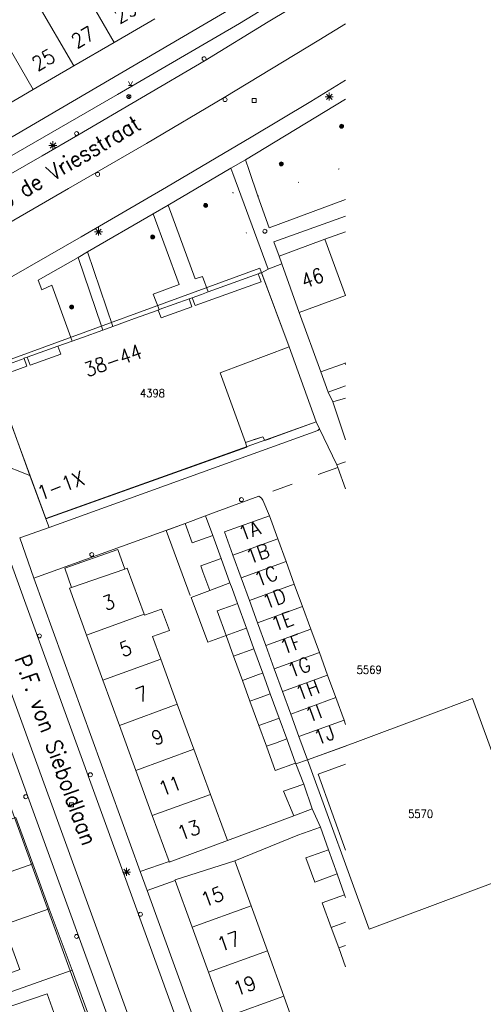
# Model space of a CAD drawing. Header units: metres. Extents: x 3 to 114181, y 112716 to 476231.
# Tile 46 of 90: x 112959 to 113017, y 475206 to 475329. Entities that reach past the tile are written whole.
import ezdxf
from ezdxf.enums import TextEntityAlignment as Align

# ---------------------------------------------------------------- set-up
doc = ezdxf.new("R2010")
doc.units = ezdxf.units.M
doc.header["$MEASUREMENT"] = 0
for name, pattern in [('DGN Style 1', [5.201608, 0.008655, -5.192953]), ('DGN Style 3', [12.11689, 8.654921, -3.461969]), ('DGN Style 5', [6.058445, 2.596476, -3.461969])]:
    doc.linetypes.add(name, pattern=pattern)
for name, color, linetype, lineweight in [('Cultuurscheiding BGT', 3, 'DGN Style 1', 0), ('Functie scheiding OTD BGT', 7, 'DGN Style 5', 0), ('Functie scheiding WGD BGT', 7, 'DGN Style 5', 0), ('Kadasterperceelnummers', 14, 'Continuous', 0), ('Kadasterpercelen', 14, 'Continuous', 13), ('Kant algemeen verharding BGT', 7, 'Continuous', 0), ('Luifel H1 BGT', 1, 'DGN Style 3', 13), ('Muur BGT', 1, 'Continuous', 13), ('Onbegroeid terreindeel BGT', 7, 'Continuous', 0), ('Pand BGT', 7, 'Continuous', 13), ('Symbool Boom BGT', 3, 'Continuous', 0), ('Symbool Brandkraan BGT', 1, 'Continuous', 0), ('Symbool Inspectieput BGT', 5, 'Continuous', 0), ('Symbool Kolk BGT', 5, 'Continuous', 0), ('Symbool Lichtmast BGT', 7, 'Continuous', 0), ('Symbool Verklikker Transportleiding BGT', 5, 'Continuous', 0), ('Symbool Waterleidingput BGT', 5, 'Continuous', 0), ('Tekst Nummeraanduidingsreeks BGT', 7, 'Continuous', 0), ('Tekst ORL Straatnaam BGT', 3, 'Continuous', 0), ('Tussenmuur BGT', 7, 'Continuous', 13)]:
    doc.layers.add(name, color=color, linetype=linetype, lineweight=lineweight)
doc.styles.add('Style-STANDARD', font='STANDARD.shx')

# ---------------------------------------------------------------- blocks, each defined once
blk = doc.blocks.new('CELQ31')
at = {"layer": 'Symbool Verklikker Transportleiding BGT'}
for p, q in [((0, 0), (-0.025, 0.05)), ((-0.025, 0), (0.025, 0)), ((0, 0), (0.025, 0.05))]:
    blk.add_line(p, q, dxfattribs=at)
blk = doc.blocks.new('CELQ21')
at = {"layer": 'Symbool Lichtmast BGT'}
for p, q in [((-0.05, 0), (0.05, 0)), ((0.035, -0.034), (-0.035, 0.034)), ((0.035, 0.034), (-0.035, -0.034)), ((0, 0.053), (0, -0.047))]:
    blk.add_line(p, q, dxfattribs=at)
blk = doc.blocks.new('CELQ42')
at = {"layer": 'Symbool Brandkraan BGT'}
for p, q in [((-0.021, 0.021), (0.021, -0.021)), ((-0.021, -0.021), (0.021, 0.021))]:
    blk.add_line(p, q, dxfattribs=at)
blk.add_circle((0, 0), 0.025, dxfattribs=at)
blk = doc.blocks.new('CELQ72')
at = {"layer": 'Symbool Inspectieput BGT', "flags": 128}
blk.add_lwpolyline([(0.025, 0.025), (-0.025, 0.025), (-0.025, -0.025), (0.025, -0.025)], close=True, dxfattribs=at)
blk = doc.blocks.new('CELQ24_1')
at = {"layer": 'Symbool Kolk BGT'}
blk.add_circle((0, 0), 0.025, dxfattribs=at)
blk = doc.blocks.new('CELQ24_2')
at = {"layer": 'Symbool Waterleidingput BGT'}
blk.add_circle((0, 0), 0.025, dxfattribs=at)
blk = doc.blocks.new('CELA07')
at = {"layer": 'Symbool Boom BGT'}
for radius in [0.025, 0.018, 0.011, 0.00407]:
    blk.add_circle((0, 0), radius, dxfattribs=at)

msp = doc.modelspace()

# ---------------------------------------------------------------- linework, layer by layer
at = {"layer": 'Cultuurscheiding BGT', "flags": 128}
for points in [[(112989.31, 475297.14), (112985.2, 475309.33), (112985.9, 475309.61)], [(112989.05, 475306.8), (113000, 475310.48)], [(112969.48, 475290.54), (112966.84, 475289.64), (112966.58, 475290.36), (112965.32, 475290.02)]]:
    msp.add_lwpolyline(points, dxfattribs=at)
at = {"layer": 'Functie scheiding OTD BGT', "flags": 128}
msp.add_lwpolyline([(112996.33, 475278.58), (112989.9, 475276.24), (112989.66, 475276.72), (112987.48, 475275.98)], dxfattribs=at)
at = {"layer": 'Functie scheiding WGD BGT', "flags": 128}
for points in [[(112985.66, 475310.28), (112987.47, 475311.33)], [(112975.97, 475304.56), (112977.84, 475305.64)], [(112966.59, 475299.12), (112967.76, 475299.82)], [(112990.31, 475297.67), (112990.41, 475297.72), (112992.04, 475298.31)], [(112999.02, 475272.88), (112989.17, 475269.28)]]:
    msp.add_lwpolyline(points, dxfattribs=at)
at = {"layer": 'Kadasterpercelen', "linetype": 'Continuous', "flags": 128}
msp.add_lwpolyline([(112988.49, 475331.89), (112952.47, 475310.79), (112949.93, 475309.33), (112947.23, 475307.79), (112944.62, 475306.32), (112941.99, 475304.84), (112940.29, 475303.9), (112937.81, 475302.52), (112936.2, 475301.64), (112934.04, 475300.46), (112931.82, 475299.25), (112929.79, 475298.15), (112927.88, 475297.12), (112924.05, 475295.08), (112911.77, 475317.04), (112909.94, 475320.3), (112913.28, 475322.01), (112916.28, 475323.55), (112923.13, 475327.07), (112927.39, 475329.54)], dxfattribs=at)
for points in [[(112996.33, 475278.58), (112962.52, 475266.51), (112955.56, 475285.47), (112989.27, 475297.8), (112992.96, 475287.95)], [(113015.87, 475244.02), (113010.32, 475241.91), (113000.86, 475238.38), (112995.23, 475236.32), (113002.94, 475215.16), (113023.58, 475222.87)], [(112958.77, 475229.12), (112931.45, 475219.49), (112933.5, 475213.66), (112960.91, 475223.32), (112959.4, 475227.41)], [(112960.91, 475223.32), (112933.5, 475213.66), (112934.08, 475211.99), (112934.64, 475210.41), (112935.47, 475208.04), (112962.97, 475217.73)], [(112962.97, 475217.73), (112935.47, 475208.04), (112938.19, 475200.32), (112965.81, 475210.05)], [(112965.81, 475210.05), (112938.19, 475200.32), (112939.18, 475197.51), (112939.18, 475197.48), (112940.97, 475192.7), (112968.55, 475202.62)]]:
    msp.add_lwpolyline(points, close=True, dxfattribs=at)
at = {"layer": 'Kant algemeen verharding BGT', "flags": 128}
for points in [[(113000, 475336.5), (112986.75, 475328.38), (112971.5, 475319.48), (112950.97, 475307.65)], [(112998.26, 475333.34), (112990.34, 475328.55), (112982.45, 475323.73), (112966.52, 475314.41), (112962.06, 475311.81), (112957.57, 475309.23)], [(113000, 475328.31), (112996.66, 475326.27), (112984.81, 475319.1), (112975.12, 475313.38), (112965.39, 475307.72), (112955.64, 475302.1), (112952.13, 475300.16)], [(113000, 475321.26), (112995.65, 475318.61), (112988.21, 475314.15), (112977.6, 475307.9), (112966.95, 475301.71), (112956.26, 475295.59), (112956.09, 475295.52), (112955.91, 475295.52), (112955.74, 475295.59), (112955.62, 475295.72), (112953.46, 475299.7), (112953.32, 475299.91), (112953.13, 475300.09), (112952.9, 475300.21), (112952.65, 475300.26), (112952.39, 475300.25), (112952.13, 475300.16), (112950.55, 475299.24), (112950.19, 475299), (112949.83, 475298.73)], [(113000, 475318.9), (112987.47, 475311.33), (112987.95, 475309.97), (112989.05, 475306.8)], [(112985.9, 475309.61), (112985.66, 475310.28), (112977.84, 475305.64), (112981.2, 475296.44), (112982.13, 475296.76), (112982.84, 475294.81)], [(112989.49, 475297.21), (112990.31, 475297.67), (112985.9, 475309.61)], [(112989.05, 475306.8), (112990.43, 475302.82), (113000, 475306.35)], [(112976.72, 475292.6), (112975.97, 475294.55), (112979.22, 475295.74), (112975.97, 475304.56), (112967.76, 475299.82), (112970.92, 475290.51)], [(112991.68, 475299.3), (112991.05, 475301.09), (113000, 475304.3)], [(112988.25, 475178.99), (112987.27, 475180.72), (112972.04, 475222.75), (112959.87, 475256.23), (112953.69, 475273.26), (112952.34, 475277.01), (112948.59, 475287.33), (112947.26, 475291.12), (112947.13, 475291.83), (112947.06, 475292.55), (112947.06, 475293.27), (112947.13, 475293.99), (112947.27, 475294.69), (112947.48, 475295.39), (112947.75, 475296.05), (112948.06, 475296.66), (112948.43, 475297.24), (112948.85, 475297.77), (112949.32, 475298.27), (112949.83, 475298.73)], [(112969.48, 475290.54), (112966.59, 475299.12), (112961.59, 475296.3), (112962.05, 475295.06), (112963.27, 475295.64), (112965.32, 475290.02)], [(112980.83, 475294.08), (112982.01, 475294.51), (112982.84, 475294.81)], [(112976.72, 475292.6), (112980.43, 475293.94)], [(112996.91, 475284.81), (112994.21, 475292.26)], [(112934.87, 475290.16), (112935.39, 475290.23), (112935.92, 475290.27), (112936.45, 475290.27), (112937.2, 475290.21), (112937.95, 475290.07), (112938.68, 475289.87), (112939.38, 475289.6), (112940.06, 475289.25), (112940.71, 475288.83), (112941.31, 475288.36), (112941.86, 475287.83), (112942.35, 475287.24), (112942.79, 475286.62), (112943.16, 475285.95), (112943.47, 475285.25), (112944.88, 475281.39), (112946.2, 475277.66), (112981.04, 475181.82), (112982.24, 475178.45)], [(112965.32, 475290.02), (112965.81, 475288.66)], [(112969.65, 475290.05), (112969.48, 475290.54)], [(112937.1, 475288.42), (112938.39, 475284.78), (112940.31, 475279.62), (112941.65, 475275.7), (112960.99, 475222.59), (112978.85, 475173.36), (112979.37, 475171.77)], [(112960.21, 475286.64), (112964.04, 475288.02)], [(112992.96, 475287.95), (112996.33, 475278.58), (112996.75, 475277.71)], [(112956.13, 475285.17), (112959.81, 475286.49)], [(112955.73, 475285.02), (112952.07, 475283.75), (112954.17, 475277.98), (112955.59, 475274.17), (112956.69, 475273.35), (112960.54, 475271.89)], [(112998.4, 475281.08), (112997.83, 475282.27)], [(112998.4, 475281.08), (113000, 475276.31)], [(112946.2, 475277.66), (112946.24, 475277.42), (112946.21, 475277.18), (112946.11, 475276.95), (112944.93, 475274.57), (112944.87, 475274.37), (112944.87, 475274.16), (112944.93, 475273.95), (112963.65, 475222.48), (112977.43, 475184.49), (112977.57, 475184.25), (112977.75, 475184.04), (112977.96, 475183.88), (112980.53, 475182.41), (112980.75, 475182.25), (112980.92, 475182.05), (112981.04, 475181.82)], [(112998.91, 475273.19), (112996.75, 475277.71), (112996.54, 475277.5), (112962.94, 475265.38), (112959.28, 475264.07), (112961.02, 475259.05), (112979.93, 475265.88)], [(112982.49, 475266.83), (112983.84, 475267.35), (112989.17, 475269.28)], [(112989.17, 475269.28), (112989.49, 475269.05), (112989.67, 475268.8), (112990.48, 475266.85)], [(112962.94, 475265.38), (112962.54, 475266.45)], [(112983.39, 475264.36), (112984.43, 475261.5)], [(112989.9, 475180.22), (112989.51, 475180.8), (112989.19, 475181.42), (112987.65, 475185.66), (112975.22, 475219.99), (112974.33, 475222.4), (112961.02, 475259.05)], [(112985.55, 475258.45), (112985.81, 475257.73), (112986.48, 475255.86)], [(112987.6, 475252.81), (112988.54, 475250.21)], [(112989.64, 475247.18), (112990.57, 475244.59)], [(112991.69, 475241.54), (112992.64, 475238.95)], [(112993.73, 475235.93), (112993.77, 475235.82)], [(112995.23, 475236.32), (112993.77, 475235.82), (112994.79, 475233.31)], [(113000, 475235.8), (112996.56, 475234.54), (113000, 475225.04)], [(112995.83, 475230.2), (112996.87, 475227.94), (112997.88, 475225.1)], [(112998.96, 475222.08), (112999.88, 475219.48)]]:
    msp.add_lwpolyline(points, dxfattribs=at)
at = {"layer": 'Luifel H1 BGT', "flags": 128}
for points in [[(113000, 475285.94), (112999.94, 475285.91)], [(112999.94, 475285.91), (113000, 475285.75)], [(112979.93, 475265.88), (112977.57, 475265)], [(112980.83, 475263.44), (112979.93, 475265.88)], [(112977.57, 475265), (112980.68, 475256.64)], [(112983.39, 475264.36), (112980.83, 475263.44)], [(112984.43, 475261.5), (112983.39, 475264.36)], [(112971.54, 475262.61), (112964.91, 475260.31)], [(112972.39, 475260.16), (112971.54, 475262.61)], [(112981.89, 475260.57), (112984.43, 475261.5)], [(112964.91, 475260.31), (112965.76, 475257.86)], [(112982.16, 475259.85), (112981.89, 475260.57)], [(112965.76, 475257.86), (112972.39, 475260.16)], [(112983.02, 475257.51), (112982.16, 475259.85)], [(112985.55, 475258.45), (112983.02, 475257.51)], [(112985.81, 475257.73), (112985.55, 475258.45)], [(112983.02, 475257.51), (112980.68, 475256.64)], [(112980.68, 475256.64), (112982.77, 475251.05)], [(112986.48, 475255.86), (112985.81, 475257.73)], [(112983.95, 475254.94), (112986.09, 475255.72)], [(112986.09, 475255.72), (112986.48, 475255.86)], [(112985.06, 475251.88), (112983.95, 475254.94)], [(112982.77, 475251.05), (112985.06, 475251.88)], [(112986.9, 475252.55), (112985.06, 475251.88)], [(112985.06, 475251.88), (112986, 475249.28)], [(112987.6, 475252.81), (112986.9, 475252.55)], [(112988.54, 475250.21), (112987.6, 475252.81)], [(112986, 475249.28), (112988.54, 475250.21)], [(112989.13, 475246.99), (112987.11, 475246.26)], [(112988.04, 475243.67), (112989, 475244.02), (112990.57, 475244.59), (112989.64, 475247.18)], [(112989.64, 475247.18), (112989.13, 475246.99)], [(112987.11, 475246.26), (112988.04, 475243.67)], [(112991.04, 475241.3), (112989.15, 475240.61)], [(112989.15, 475240.61), (112990.1, 475238.03)], [(112991.69, 475241.54), (112991.04, 475241.3)], [(112992.64, 475238.95), (112991.69, 475241.54)], [(112990.1, 475238.03), (112991.22, 475238.43)], [(112991.22, 475238.43), (112992.64, 475238.95)], [(113000, 475216.03), (112998.21, 475215.37)], [(112998.21, 475215.37), (112999.14, 475212.82)], [(112999.14, 475212.82), (113000, 475213.13)]]:
    msp.add_lwpolyline(points, dxfattribs=at)
at = {"layer": 'Muur BGT', "flags": 128}
msp.add_lwpolyline([(112992.96, 475287.95), (112996.33, 475278.58), (112989.9, 475276.24), (112989.66, 475276.72), (112987.48, 475275.98)], dxfattribs=at)
at = {"layer": 'Onbegroeid terreindeel BGT', "flags": 128}
for points in [[(112982.84, 475294.81), (112989.09, 475297.06)], [(112976.58, 475292.55), (112976.72, 475292.6)], [(113000, 475281.52), (112998.4, 475281.08)], [(112993.53, 475229.32), (112985.23, 475226.24)], [(112996.87, 475227.94), (112994.01, 475226.91), (112986.14, 475223.72)], [(112977.93, 475223.61), (112974.33, 475222.4)], [(112978.71, 475221.27), (112975.22, 475219.99)]]:
    msp.add_lwpolyline(points, dxfattribs=at)
at = {"layer": 'Pand BGT', "flags": 128}
for points in [[(112971.09, 475325.99), (112976.16, 475328.93)], [(112966.02, 475323.05), (112971.09, 475325.99)], [(112960.95, 475320.11), (112966.02, 475323.05)], [(112955.88, 475317.17), (112960.95, 475320.11)], [(113000, 475302.34), (112997.41, 475301.4)], [(112997.41, 475301.4), (112991.68, 475299.3)], [(112992.04, 475298.31), (112991.68, 475299.3)], [(112989.09, 475297.06), (112989.31, 475297.14)], [(112989.31, 475297.14), (112989.49, 475297.21)], [(112989.49, 475297.21), (112992.96, 475287.95)], [(112994.21, 475292.26), (112992.04, 475298.31)], [(112989.09, 475297.06), (112989.45, 475296.09), (112981.18, 475293.1), (112980.83, 475294.08)], [(112980.43, 475293.94), (112980.78, 475292.96), (112976.93, 475291.57), (112976.58, 475292.55)], [(112980.43, 475293.94), (112980.83, 475294.08)], [(112994.21, 475292.26), (112999.97, 475294.36)], [(112999.97, 475294.36), (113000, 475294.37)], [(112970.92, 475290.51), (112972.51, 475291.08), (112973.6, 475291.48), (112976.58, 475292.55)], [(112965.81, 475288.66), (112965.84, 475288.67), (112967.11, 475289.13), (112969.65, 475290.05)], [(112969.65, 475290.05), (112970.92, 475290.51)], [(112964.04, 475288.02), (112965.81, 475288.66)], [(112964.04, 475288.02), (112964.4, 475287.04), (112960.56, 475285.66), (112960.21, 475286.64)], [(112962.54, 475266.45), (112987.67, 475275.43), (112987.48, 475275.98), (112984.32, 475284.71), (112992.96, 475287.95)], [(112959.81, 475286.49), (112960.17, 475285.52), (112956.49, 475284.19), (112956.13, 475285.17)], [(112959.81, 475286.49), (112959.8, 475286.52), (112960.2, 475286.66), (112960.21, 475286.64)], [(112960.54, 475271.89), (112960.17, 475272.92), (112955.73, 475285.02)], [(113000, 475285.75), (112999.94, 475285.91), (112996.91, 475284.81)], [(112997.83, 475282.27), (112996.91, 475284.81)], [(112997.83, 475282.27), (113000, 475283.06)], [(112998.91, 475273.19), (113000, 475273.58)], [(112999.02, 475272.88), (112998.91, 475273.19)], [(113000, 475270.19), (113000, 475270.19), (112999.02, 475272.88)], [(112962.54, 475266.45), (112960.54, 475271.89)], [(112979.93, 475265.88), (112982.49, 475266.83)], [(112982.49, 475266.83), (112983.39, 475264.36)], [(112995.23, 475236.32), (112994.17, 475239.24), (112993.14, 475242.06), (112992.12, 475244.88), (112991.09, 475247.69), (112990.02, 475250.62), (112989, 475253.44), (112987.97, 475256.26), (112986.95, 475259.08), (112985.92, 475261.9), (112984.86, 475264.81), (112990.48, 475266.85)], [(112990.48, 475266.85), (112991.54, 475263.94), (112992.57, 475261.12), (112993.59, 475258.31), (112994.62, 475255.49), (112995.65, 475252.67), (112996.72, 475249.75), (112997.74, 475246.93), (112998.77, 475244.11), (112999.8, 475241.29), (113000, 475240.75)], [(112979.93, 475265.88), (112980.83, 475263.44), (112983.39, 475264.36)], [(112984.43, 475261.5), (112981.89, 475260.57), (112982.16, 475259.85), (112983.02, 475257.51), (112985.55, 475258.45)], [(112984.43, 475261.5), (112985.55, 475258.45)], [(112974.83, 475254.53), (112972.71, 475260.27), (112972.39, 475260.16), (112965.76, 475257.86), (112965.5, 475257.77), (112967.63, 475251.91)], [(112986.48, 475255.86), (112986.09, 475255.72), (112983.95, 475254.94), (112985.06, 475251.88), (112986.9, 475252.55), (112987.6, 475252.81)], [(112986.48, 475255.86), (112987.6, 475252.81)], [(112976.9, 475248.9), (112975.85, 475251.75), (112977.99, 475252.49), (112977, 475255.16), (112974.88, 475254.4), (112974.83, 475254.53)], [(112967.63, 475251.91), (112969.68, 475246.28)], [(112988.54, 475250.21), (112986, 475249.28), (112987.11, 475246.26), (112989.13, 475246.99), (112989.64, 475247.18)], [(112988.54, 475250.21), (112989.64, 475247.18)], [(112978.97, 475243.28), (112976.9, 475248.9)], [(112969.68, 475246.28), (112971.73, 475240.64)], [(112990.57, 475244.59), (112989, 475244.02), (112988.04, 475243.67), (112989.15, 475240.61), (112991.04, 475241.3), (112991.69, 475241.54)], [(112990.57, 475244.59), (112991.69, 475241.54)], [(112981.04, 475237.65), (112978.97, 475243.28)], [(112971.73, 475240.64), (112973.79, 475235.01)], [(112992.64, 475238.95), (112991.22, 475238.43), (112990.1, 475238.03), (112991.19, 475235.01), (112993.73, 475235.93)], [(112992.64, 475238.95), (112993.73, 475235.93)], [(113000, 475238.06), (112995.23, 475236.32)], [(112983.11, 475232.02), (112981.04, 475237.65)], [(112973.79, 475235.01), (112975.84, 475229.38)], [(112994.79, 475233.31), (112992.25, 475232.4), (112993.53, 475229.32), (112995.83, 475230.2)], [(112994.79, 475233.31), (112995.83, 475230.2)], [(112985.23, 475226.24), (112983.11, 475232.02)], [(112975.84, 475229.38), (112977.93, 475223.61)], [(112977.93, 475223.61), (112977.96, 475223.53), (112985.23, 475226.24)], [(112997.88, 475225.1), (112995.05, 475224.07), (112996.14, 475221.05), (112998.96, 475222.08)], [(112997.88, 475225.1), (112998.96, 475222.08)], [(112988.19, 475218.09), (112986.14, 475223.72), (112978.7, 475221.32), (112978.71, 475221.27), (112980.83, 475215.42)], [(112999.88, 475219.48), (112997.09, 475218.46), (112998.21, 475215.37), (113000, 475216.03)], [(112999.88, 475219.48), (113000, 475219.14)], [(112990.23, 475212.45), (112988.19, 475218.09)], [(112948.86, 475213.02), (112950.11, 475209.59), (112947.16, 475208.52), (112948.07, 475206.02), (112951.01, 475207.11), (112959.29, 475210.15), (112957.16, 475216.02)], [(112980.83, 475215.42), (112982.88, 475209.79)], [(112992.26, 475206.81), (112990.23, 475212.45)], [(113000, 475213.13), (112999.14, 475212.82), (113000, 475210.45)], [(112982.88, 475209.79), (112984.92, 475204.15)], [(112964.79, 475201.27), (112962.69, 475207.11), (112954.22, 475204.2), (112956.37, 475198.24)], [(112994.3, 475201.17), (112992.26, 475206.81)]]:
    msp.add_lwpolyline(points, dxfattribs=at)
at = {"layer": 'Tussenmuur BGT', "flags": 128}
for points in [[(112971.09, 475325.99), (112966.49, 475333.93)], [(112966.02, 475323.05), (112961.41, 475330.99)], [(112960.95, 475320.11), (112956.34, 475328.06)], [(112999.97, 475294.36), (112997.41, 475301.4)], [(113000, 475270.19), (113000, 475270.19)], [(112985.92, 475261.9), (112991.54, 475263.94)], [(112986.95, 475259.08), (112992.57, 475261.12)], [(112987.97, 475256.26), (112993.59, 475258.31)], [(112989, 475253.44), (112994.62, 475255.49)], [(112974.83, 475254.53), (112967.63, 475251.91)], [(112995.65, 475252.67), (112990.02, 475250.62)], [(112996.72, 475249.75), (112991.09, 475247.69)], [(112976.9, 475248.9), (112969.68, 475246.28)], [(112997.74, 475246.93), (112992.12, 475244.88)], [(112978.97, 475243.28), (112971.73, 475240.64)], [(112998.77, 475244.11), (112993.14, 475242.06)], [(112999.8, 475241.29), (112994.17, 475239.24)], [(112981.04, 475237.65), (112973.79, 475235.01)], [(112983.11, 475232.02), (112975.84, 475229.38)], [(112988.19, 475218.09), (112980.83, 475215.42)], [(112982.88, 475209.79), (112990.23, 475212.45)], [(112984.92, 475204.15), (112992.26, 475206.81)]]:
    msp.add_lwpolyline(points, dxfattribs=at)

# ---------------------------------------------------------------- block references
at = {"layer": 'Symbool Boom BGT', "xscale": 10, "yscale": 10, "zscale": 10}
for p in [(112999.49, 475315.52), (112991.95, 475310.82), (112982.5, 475305.62), (112975.9, 475301.68), (112965.76, 475292.92)]:
    msp.add_blockref('CELA07', p, dxfattribs=at)
at = {"layer": 'Symbool Brandkraan BGT', "xscale": 10, "yscale": 10, "zscale": 10}
msp.add_blockref('CELQ42', (112972.91, 475319.23), dxfattribs=at)
at = {"layer": 'Symbool Inspectieput BGT', "xscale": 10, "yscale": 10, "zscale": 10}
for p in [(112988.56, 475318.72), (112965.76, 475230.71)]:
    msp.add_blockref('CELQ72', p, dxfattribs=at)
at = {"layer": 'Symbool Kolk BGT', "xscale": 10, "yscale": 10, "zscale": 10}
for p in [(112982.32, 475323.96), (112984.93, 475318.85), (112966.38, 475314.61), (112969.01, 475309.51), (112986.98, 475268.86), (112968.28, 475261.99), (112961.74, 475251.83), (112968.1, 475234.47), (112960.03, 475231.73), (112974.36, 475217.03), (112966.38, 475214.26)]:
    msp.add_blockref('CELQ24_1', p, dxfattribs=at)
at = {"layer": 'Symbool Lichtmast BGT', "xscale": 10, "yscale": 10, "zscale": 10}
for p in [(112997.95, 475319.2), (112963.42, 475313.12), (112969.12, 475302.32), (112972.63, 475222.31)]:
    msp.add_blockref('CELQ21', p, dxfattribs=at)
at = {"layer": 'Symbool Verklikker Transportleiding BGT', "xscale": 10, "yscale": 10, "zscale": 10}
msp.add_blockref('CELQ31', (112973.11, 475320.63), dxfattribs=at)
at = {"layer": 'Symbool Waterleidingput BGT', "xscale": 10, "yscale": 10, "zscale": 10}
msp.add_blockref('CELQ24_2', (112989.91, 475302.4), dxfattribs=at)

# ---------------------------------------------------------------- texts
at = {"layer": 'Kadasterperceelnummers', "linetype": 'Continuous', "lineweight": 0, "style": 'Style-STANDARD'}
for s, p in [('4398', (112975.86, 475282.16)), ('5569', (113002.95, 475247.59)), ('5570', (113009.37, 475229.58))]:
    msp.add_text(s, height=1, dxfattribs=at).set_placement(p, align=Align.MIDDLE_CENTER)
at = {"layer": 'Tekst Nummeraanduidingsreeks BGT', "linetype": 'Continuous', "lineweight": 0, "style": 'Style-STANDARD'}
for s, rotation, p in [('29', 30.1, (112972.5, 475329.76)), ('27', 30.1, (112967.16, 475326.66)), ('25', 30.1, (112962.23, 475323.81)), ('46', 20.1, (112995.84, 475296.56)), ('38-44', 19.8, (112970.92, 475286.25)), ('1-1X', 20.2, (112964.4, 475270.63)), ('1A', 20, (112987.97, 475264.99)), ('1B', 20, (112989.01, 475262.12)), ('1C', 20, (112990.04, 475259.3)), ('3', 20, (112970.38, 475256.02)), ('1D', 20, (112991.07, 475256.48)), ('1E', 20, (112992.09, 475253.66)), ('1F', 20, (112993.14, 475250.79)), ('5', 20, (112972.49, 475250.23)), ('1G', 20, (112994.19, 475247.92)), ('7', 20, (112974.55, 475244.55)), ('1H', 20, (112995.22, 475245.1)), ('1I', 20, (112995.96, 475242.18)), ('1J', 20, (112997.31, 475239.43)), ('9', 20, (112976.51, 475239.17)), ('11', 20, (112978.05, 475233.12)), ('13', 20, (112980.4, 475227.57)), ('15', 19.9, (112983.35, 475219.24)), ('17', 19.9, (112985.38, 475213.65)), ('19', 19.9, (112987.38, 475208.12))]:
    msp.add_text(s, height=1.8, rotation=rotation, dxfattribs=at).set_placement(p, align=Align.MIDDLE_CENTER)
at = {"layer": 'Tekst ORL Straatnaam BGT', "linetype": 'Continuous', "lineweight": 0, "style": 'Style-STANDARD'}
for s, rotation, p in [('Hugo de Vriesstraat', 30.7182, (112952.99, 475303.6)), ('P.F. von Sieboldlaan', 289.939, (112959.52, 475249.35))]:
    msp.add_text(s, height=2, rotation=rotation, dxfattribs=at).set_placement(p, align=Align.MIDDLE_LEFT)

doc.saveas('drawing.dxf')
